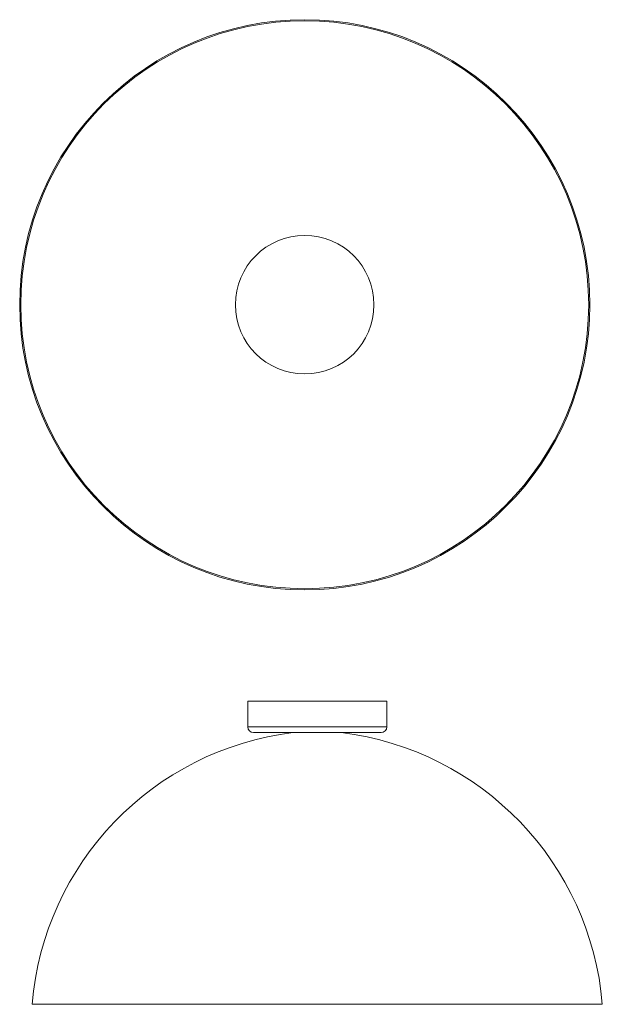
# Model space of a CAD drawing. Header units: millimetres. Extents: x -245 to 266, y -550 to 313.
import ezdxf

# ---------------------------------------------------------------- set-up
doc = ezdxf.new("R2010")
doc.units = ezdxf.units.MM

msp = doc.modelspace()

# ---------------------------------------------------------------- linework, layer by layer
at = {"color": 7, "linetype": 'Continuous', "lineweight": 15}
for p, q in [((-45.21, -284.18), (-45.21, -306.68)), ((76.79, -284.18), (-45.21, -284.18)), ((76.79, -306.68), (76.79, -284.18)), ((71.79, -311.68), (-40.21, -311.68)), ((-5.21, -311.77), (36.79, -311.77)), ((-3.11, -311.68), (-3.11, -311.77)), ((34.68, -311.77), (34.68, -311.68)), ((-234.21, -550.06), (265.79, -550.06))]:
    msp.add_line(p, q, dxfattribs=at)
at = {"color": 8, "linetype": 'Continuous', "lineweight": 15}
msp.add_line((-45.21, -306.68), (76.79, -306.68), dxfattribs=at)
at = {"color": 7, "linetype": 'Continuous', "lineweight": 15}
for centre, radius in [((4.83, 63.45), 250), ((4.83, 63.45), 249), ((4.78, 63.49), 60.74)]:
    msp.add_circle(centre, radius, dxfattribs=at)
for centre, radius, start, end in [((-40.21, -306.68), 5, 180, 270), ((71.79, -306.68), 5, 270, 0), ((26.52, -571.44), 261.6, 96.96599, 175.31161), ((5.06, -571.44), 261.6, 4.68839, 83.03401)]:
    msp.add_arc(centre, radius, start, end, dxfattribs=at)

doc.saveas('drawing.dxf')
